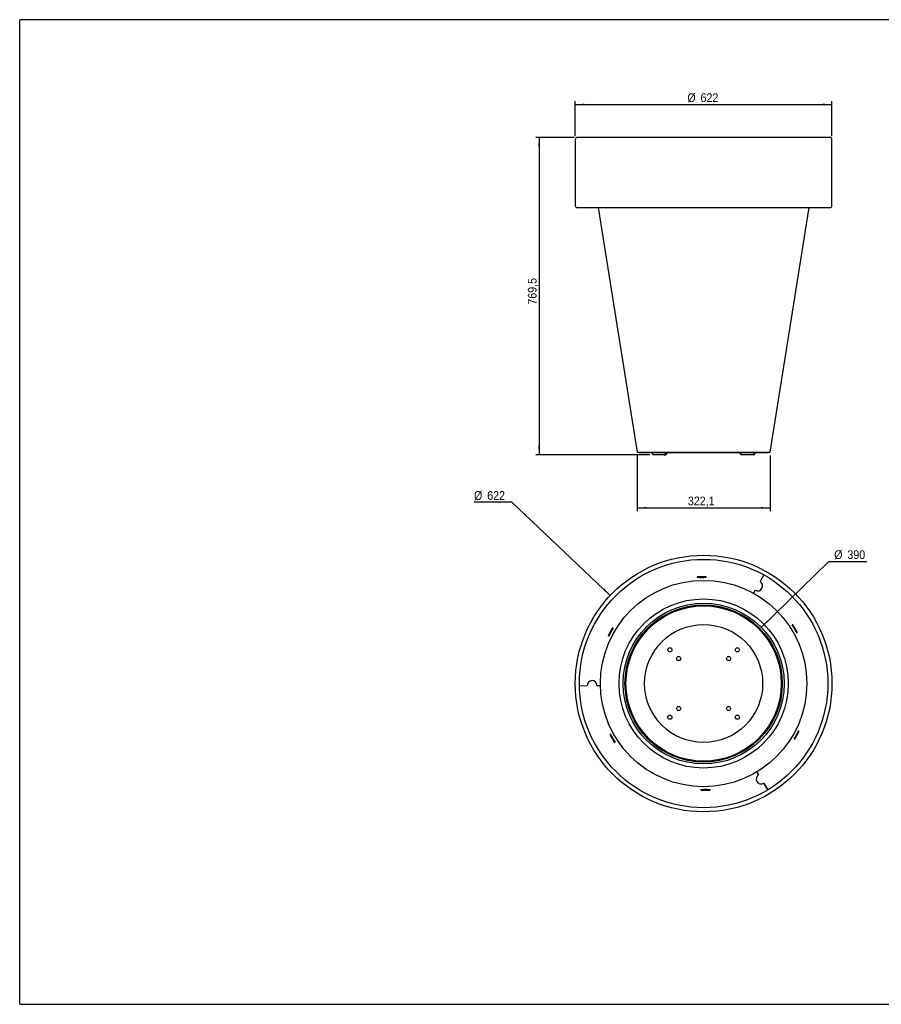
# Model space of a CAD drawing. Header units: millimetres. Extents: x -2 to 3408, y 7 to 2394.
# Tile 1 of 2: x -2 to 2086, y 7 to 2394. Entities that reach past the tile are written whole.
import ezdxf

# ---------------------------------------------------------------- set-up
doc = ezdxf.new("R2010")
doc.units = ezdxf.units.MM
doc.header["$LTSCALE"] = 8
doc.linetypes.add('SLD-Solido', pattern=[0])
doc.layers.add('QUOTE', color=1, linetype='SLD-Solido')
doc.layers.add('SCHIZZI', color=9, linetype='Continuous')
doc.styles.add('SLDTEXTSTYLE0', font='GOTHIC.TTF', dxfattribs={"width": 0.913})
doc.dimstyles.new('SLDDIMSTYLE0', dxfattribs={"dimtxt": 21.166667, "dimasz": 22.4, "dimexe": 0, "dimexo": 0.0625, "dimgap": 5.291667, "dimtad": 1, "dimdec": 1, "dimrnd": 1e-09, "dimzin": 12, "dimdsep": 46, "dimtxsty": 'SLDTEXTSTYLE0', "dimsah": 1, "dimcen": 0.09, "dimadec": 0, "dimazin": 3, "dimtfac": 1, "dimtdec": 1, "dimtofl": 0, "dimtmove": 0, "dimatfit": 3, "dimfxl": 1, "dimfrac": 2, "dimtolj": 1, "dimtzin": 12, "dimarcsym": 0})
doc.dimstyles.new('SLDDIMSTYLE1', dxfattribs={"dimtxt": 21.166667, "dimasz": 22.4, "dimexe": 0, "dimexo": 0.0625, "dimgap": 5.291667, "dimtad": 0, "dimtih": 1, "dimtoh": 1, "dimdec": 1, "dimrnd": 1e-09, "dimzin": 12, "dimdsep": 46, "dimtxsty": 'SLDTEXTSTYLE0', "dimsah": 1, "dimcen": 0, "dimadec": 0, "dimazin": 3, "dimtfac": 1, "dimtdec": 1, "dimtofl": 0, "dimtmove": 0, "dimatfit": 3, "dimfxl": 1, "dimfrac": 2, "dimtolj": 1, "dimtzin": 12, "dimarcsym": 0})
doc.dimstyles.new('SLDDIMSTYLE2', dxfattribs={"dimtxt": 21.166667, "dimasz": 22.4, "dimexe": 0, "dimexo": 0.0625, "dimgap": 5.291667, "dimtad": 0, "dimtih": 1, "dimtoh": 1, "dimdec": 1, "dimrnd": 1e-09, "dimzin": 12, "dimdsep": 46, "dimtxsty": 'SLDTEXTSTYLE0', "dimsah": 1, "dimcen": 0, "dimadec": 0, "dimazin": 3, "dimtfac": 1, "dimtdec": 1, "dimtofl": 0, "dimtmove": 0, "dimatfit": 3, "dimfxl": 1, "dimfrac": 2, "dimtolj": 1, "dimtzin": 12, "dimarcsym": 0})

# ---------------------------------------------------------------- blocks, each defined once
blk = doc.blocks.new('_D')
at = {"layer": 'QUOTE', "transparency": 16777216}
for p, q in [((1341.1, 2108.6), (1248.3, 2108.6)), ((1256.3, 2108.6), (1256.3, 1339.1)), ((1524.8, 1339.1), (1248.3, 1339.1))]:
    blk.add_line(p, q, dxfattribs=at)
for points in [[(1256.3, 2108.6), (1254.3, 2086.2), (1258.3, 2086.2)], [(1256.3, 1339.1), (1258.3, 1361.5), (1254.3, 1361.5)]]:
    blk.add_solid(points, dxfattribs=at)
at = {"layer": 'QUOTE', "transparency": 16777216, "insert": (1229.3, 1703.4), "char_height": 21.17, "attachment_point": 1, "rotation": 90, "style": 'SLDTEXTSTYLE0'}
blk.add_mtext('769,5', dxfattribs=at)
blk = doc.blocks.new('_D_1')
at = {"layer": 'QUOTE', "transparency": 16777216}
for p, q in [((1344.1, 2111.6), (1344.1, 2196.6)), ((1966.1, 2111.6), (1966.1, 2196.6)), ((1344.1, 2188.6), (1966.1, 2188.6))]:
    blk.add_line(p, q, dxfattribs=at)
for points in [[(1344.1, 2188.6), (1366.5, 2186.6), (1366.5, 2190.6)], [(1966.1, 2188.6), (1943.7, 2190.6), (1943.7, 2186.6)]]:
    blk.add_solid(points, dxfattribs=at)
at = {"layer": 'QUOTE', "transparency": 16777216, "char_height": 21.17, "attachment_point": 1, "style": 'SLDTEXTSTYLE0'}
for s, insert in [('%%c', (1615.7, 2215.6)), ('622', (1647.6, 2215.6))]:
    blk.add_mtext(s, dxfattribs=dict(at, insert=insert))
blk = doc.blocks.new('_D_2')
at = {"layer": 'QUOTE', "transparency": 16777216}
for p, q in [((1494, 1337.8), (1494, 1203)), ((1816.2, 1337.8), (1816.2, 1203)), ((1494, 1211), (1816.2, 1211))]:
    blk.add_line(p, q, dxfattribs=at)
for points in [[(1494, 1211), (1516.4, 1209), (1516.4, 1213)], [(1816.2, 1211), (1793.8, 1213), (1793.8, 1209)]]:
    blk.add_solid(points, dxfattribs=at)
at = {"layer": 'QUOTE', "transparency": 16777216, "insert": (1616.9, 1238.1), "char_height": 21.17, "attachment_point": 1, "style": 'SLDTEXTSTYLE0'}
blk.add_mtext('322,1', dxfattribs=at)
blk = doc.blocks.new('_D_3')
at = {"layer": 'QUOTE', "transparency": 16777216}
for p, q in [((1190.4, 1224.4), (1098.8, 1224.4)), ((1429.1, 998.7), (1190.4, 1224.4))]:
    blk.add_line(p, q, dxfattribs=at)
blk.add_solid([(1429.1, 998.7), (1414.2, 1015.6), (1411.5, 1012.6)], dxfattribs=at)
at = {"layer": 'QUOTE', "transparency": 16777216, "char_height": 21.17, "attachment_point": 1, "style": 'SLDTEXTSTYLE0'}
for s, insert in [('%%c', (1098.8, 1251.4)), ('622', (1130.8, 1251.4))]:
    blk.add_mtext(s, dxfattribs=dict(at, insert=insert))
blk = doc.blocks.new('_D_4')
at = {"layer": 'QUOTE', "transparency": 16777216}
for p, q in [((1794.8, 921.1), (1958.8, 1080.9)), ((1958.8, 1080.9), (2050.3, 1080.9))]:
    blk.add_line(p, q, dxfattribs=at)
blk.add_solid([(1794.8, 921.1), (1812.2, 935.3), (1809.4, 938.2)], dxfattribs=at)
at = {"layer": 'QUOTE', "transparency": 16777216, "char_height": 21.17, "attachment_point": 1, "style": 'SLDTEXTSTYLE0'}
for s, insert in [('%%c', (1971.5, 1108)), ('390', (2003.4, 1108))]:
    blk.add_mtext(s, dxfattribs=dict(at, insert=insert))

msp = doc.modelspace()

# ---------------------------------------------------------------- linework, layer by layer
for p, q in [((1344.11, 2103.55), (1344.11, 1943.55)), ((1961.11, 2108.55), (1349.11, 2108.55)), ((1966.11, 1943.55), (1966.11, 2103.55)), ((1349.11, 1938.55), (1961.11, 1938.55)), ((1500.11, 1345.05), (1810.11, 1345.05)), ((1532.78, 1339.05), (1529.29, 1345.05)), ((1559.54, 1339.05), (1532.78, 1339.05)), ((1564.39, 1345.05), (1559.54, 1339.05)), ((1559.54, 1339.05), (1560.79, 1339.05)), ((1565.57, 1345.05), (1560.79, 1339.05)), ((1561.1, 1339.05), (1563.67, 1339.05)), ((1563.67, 1339.05), (1568.54, 1345.05)), ((1746.7, 1339.05), (1741.84, 1345.05)), ((1747.91, 1339.05), (1742.98, 1345.05)), ((1747.91, 1339.05), (1746.7, 1339.05)), ((1775.29, 1339.05), (1747.91, 1339.05)), ((1778.89, 1345.05), (1775.29, 1339.05)), ((1775.31, 1339.05), (1775.73, 1339.05)), ((1775.73, 1339.05), (1779.18, 1345.05)), ((1777.32, 1339.05), (1775.73, 1339.05)), ((1777.32, 1339.05), (1780.82, 1345.05)), ((1639.36, 1043.44), (1639.47, 1041.73)), ((1645.29, 1042.73), (1650.2, 1042.87)), ((1645.29, 1042.73), (1645.32, 1041.74)), ((1645.29, 1042.73), (1645.31, 1042.02)), ((1645.32, 1041.74), (1650.22, 1041.88)), ((1645.32, 1041.74), (1645.34, 1041.24)), ((1649.99, 1042.16), (1650.41, 1042.16)), ((1650.22, 1041.88), (1650.2, 1042.87)), ((1650.22, 1041.88), (1650.23, 1041.38)), ((1650.4, 1042.88), (1655.32, 1042.92)), ((1650.42, 1041.89), (1650.4, 1042.88)), ((1650.42, 1041.89), (1655.32, 1041.93)), ((1650.43, 1041.38), (1650.42, 1041.89)), ((1655.32, 1042.92), (1655.32, 1041.93)), ((1655.32, 1042.21), (1655.32, 1042.92)), ((1655.32, 1041.42), (1655.32, 1041.93)), ((1661.46, 1042.13), (1661.5, 1043.84)), ((1800.87, 1048.41), (1791.84, 1032.1)), ((1780.22, 1011.1), (1776.19, 1003.82)), ((1651.38, 979.97), (1651.38, 979.87)), ((1651.58, 979.88), (1651.57, 979.98)), ((1427.05, 905.39), (1431.9, 914.17)), ((1427.92, 904.93), (1432.76, 913.68)), ((1431.9, 914.17), (1432.76, 913.68)), ((1433.19, 913.42), (1432.76, 913.68)), ((1435.66, 919.09), (1434.19, 919.99)), ((1871, 927.89), (1869.57, 926.94)), ((1872.52, 921.88), (1872.09, 921.61)), ((1873.35, 922.4), (1872.52, 921.88)), ((1872.52, 921.88), (1877.68, 913.31)), ((1873.35, 922.4), (1878.53, 913.8)), ((1877.24, 913.06), (1877.68, 913.31)), ((1878.53, 913.8), (1877.68, 913.31)), ((1877.91, 913.45), (1878.53, 913.8)), ((1880.92, 908.09), (1882.42, 908.91)), ((1423.47, 900.61), (1425, 899.84)), ((1427.05, 905.39), (1427.92, 904.93)), ((1427.05, 905.39), (1427.67, 905.05)), ((1427.92, 904.93), (1428.37, 904.69)), ((1354.16, 779.61), (1372.8, 779.95)), ((1396.79, 780.38), (1405.11, 780.53)), ((1886.75, 669.5), (1885.22, 670.27)), ((1429.3, 662.02), (1427.8, 661.2)), ((1431.69, 656.31), (1432.55, 656.8)), ((1432.31, 656.66), (1431.69, 656.31)), ((1436.87, 647.71), (1431.69, 656.31)), ((1432.98, 657.05), (1432.55, 656.8)), ((1437.7, 648.24), (1432.55, 656.8)), ((1436.87, 647.71), (1437.7, 648.24)), ((1437.7, 648.24), (1438.13, 648.51)), ((1874.57, 651.02), (1876.03, 650.13)), ((1877.03, 656.69), (1877.47, 656.44)), ((1882.3, 665.19), (1877.47, 656.44)), ((1878.32, 655.94), (1877.47, 656.44)), ((1883.18, 664.73), (1878.32, 655.94)), ((1882.3, 665.19), (1881.85, 665.42)), ((1883.18, 664.73), (1882.3, 665.19)), ((1883.18, 664.73), (1882.55, 665.06)), ((1439.22, 642.23), (1440.65, 643.17)), ((1784.02, 570.82), (1788.32, 563.68)), ((1788.31, 563.68), (1784.02, 570.81)), ((1648.76, 527.98), (1648.72, 526.27)), ((1654.9, 528.69), (1654.9, 528.18)), ((1654.9, 527.19), (1654.9, 528.18)), ((1654.9, 527.91), (1654.9, 527.19)), ((1664.9, 528.37), (1664.88, 528.87)), ((1664.93, 527.38), (1664.9, 528.37)), ((1664.93, 527.38), (1664.91, 528.09)), ((1670.86, 526.67), (1670.75, 528.38)), ((1800.69, 543.12), (1810.3, 527.15)), ((1810.3, 527.15), (1800.69, 543.12))]:
    msp.add_line(p, q)
at = {"flags": 128}
for points in [[(1399.64, 1938.55), (1445.64, 1649.71), (1494.04, 1345.84)], [(1816.18, 1345.84), (1864.58, 1649.71), (1910.58, 1938.55)], [(1497.56, 1345.75), (1498.7, 1345.26), (1500.11, 1345.05)], [(1810.11, 1345.05), (1811.52, 1345.26), (1812.68, 1345.76)]]:
    msp.add_lwpolyline(points, dxfattribs=at)
for centre, radius in [((1655.11, 785.06), 311), ((1655.11, 785.06), 301), ((1655.11, 785.06), 250.04), ((1655.11, 785.06), 205), ((1655.11, 785.06), 195), ((1655.11, 785.06), 195), ((1655.11, 785.06), 190.58), ((1655.11, 785.06), 190.53), ((1655.11, 785.06), 189.48), ((1655.11, 785.06), 189.43), ((1655.11, 785.06), 188.27), ((1655.11, 785.06), 188.2), ((1655.11, 785.06), 143), ((1573.4, 866.77), 5), ((1736.82, 866.77), 5), ((1594.61, 845.55), 5), ((1715.61, 845.55), 5), ((1594.61, 724.56), 5), ((1715.61, 724.56), 5), ((1573.4, 703.35), 5), ((1736.82, 703.35), 5)]:
    msp.add_circle(centre, radius)
for centre, radius, start, end in [((1349.11, 2103.55), 5, 90, 180), ((1961.11, 2103.55), 5, 0, 90), ((1349.11, 1943.55), 5, 180, 270), ((1961.11, 1943.55), 5, 270, 0), ((1655.11, 785.06), 258.86, 88.58457, 93.4879), ((1655.11, 785.06), 257.15, 92.18306, 93.4879), ((1655.11, 785.06), 257.15, 88.58457, 89.95347), ((1786.01, 1021.61), 12, 241.15378, 60.91877), ((1786.03, 1021.6), 12, 241.03628, 61.03628), ((1655.11, 785.06), 258.86, 148.58457, 153.4879), ((1655.11, 785.06), 257.15, 148.58457, 149.95312), ((1655.11, 785.06), 257.15, 32.18338, 33.48799), ((1655.11, 785.06), 258.86, 28.58466, 33.48799), ((1655.11, 785.06), 257.15, 28.58466, 29.95348), ((1655.11, 785.06), 257.15, 152.18306, 153.4879), ((1384.79, 780.17), 12, 1.03619, 181.03619), ((1384.8, 780.14), 12, 1.15369, 180.91868), ((1655.11, 785.06), 258.86, 328.58466, 333.48799), ((1655.11, 785.06), 257.15, 332.18306, 333.48799), ((1655.11, 785.06), 258.86, 208.58448, 213.4878), ((1655.11, 785.06), 257.15, 208.58448, 209.95348), ((1655.11, 785.06), 257.15, 212.18338, 213.4878), ((1655.11, 785.06), 257.15, 328.58466, 329.95312), ((1794.5, 553.4), 12, 121.03637, 301.03637), ((1794.52, 553.41), 12, 121.1536, 300.91859), ((1655.11, 785.06), 258.86, 268.58448, 273.4878), ((1655.11, 785.06), 257.15, 268.58448, 269.95347), ((1655.11, 785.06), 257.15, 272.18305, 273.4878)]:
    msp.add_arc(centre, radius, start, end)
for points, knots in [([(1494.13, 1345.84), (1494.11, 1345.84), (1493.96, 1345.84), (1494.69, 1345.84), (1496.35, 1345.84), (1499.08, 1345.84), (1502.74, 1345.84), (1507.34, 1345.84), (1512.86, 1345.84), (1519.25, 1345.84), (1526.48, 1345.84), (1534.5, 1345.84), (1543.26, 1345.84), (1552.72, 1345.84), (1562.8, 1345.84), (1573.46, 1345.84), (1584.62, 1345.84), (1596.21, 1345.84), (1608.16, 1345.84), (1620.41, 1345.84), (1632.87, 1345.84), (1645.46, 1345.84), (1658.12, 1345.84), (1670.75, 1345.84), (1683.29, 1345.84), (1695.66, 1345.84), (1707.78, 1345.84), (1719.57, 1345.84), (1730.96, 1345.84), (1741.89, 1345.84), (1752.28, 1345.84), (1762.07, 1345.84), (1771.21, 1345.84), (1779.63, 1345.84), (1787.28, 1345.84), (1794.11, 1345.84), (1800.09, 1345.84), (1805.18, 1345.84), (1809.34, 1345.84), (1812.56, 1345.84), (1814.79, 1345.84), (1816.07, 1345.84), (1816.25, 1345.84), (1815.96, 1345.84), (1815.33, 1345.84), (1815.29, 1345.84)], [0, 0, 0, 0, 0.00586, 0.0300615, 0.054263, 0.0784647, 0.1026662, 0.1268678, 0.1510693, 0.1752708, 0.1994725, 0.223674, 0.2478755, 0.2720771, 0.2962786, 0.3204803, 0.3446818, 0.3688834, 0.393085, 0.4172865, 0.4414881, 0.4656896, 0.4898912, 0.5140928, 0.5382943, 0.562496, 0.5866975, 0.610899, 0.6351007, 0.6593022, 0.6835038, 0.7077053, 0.7319069, 0.7561085, 0.78031, 0.8045116, 0.8287131, 0.8529147, 0.8771163, 0.9013178, 0.9255194, 0.9497209, 0.9739225, 0.9981241, 1, 1, 1, 1]), ([(1664.9, 528.37), (1663.23, 528.31), (1659.9, 528.2), (1656.57, 528.19), (1654.9, 528.18)], [0, 0, 0, 0, 0.499912, 1, 1, 1, 1]), ([(1664.93, 527.38), (1663.26, 527.33), (1659.92, 527.21), (1656.57, 527.2), (1654.9, 527.19)], [0, 0, 0, 0, 0.499912, 1, 1, 1, 1])]:
    msp.add_open_spline(points, degree=3, knots=knots)
at = {"layer": 'SCHIZZI'}
for p in [(-1.88, 7.5), (3407.38, 2394.09)]:
    msp.add_line(p, (-1.88, 2394.09), dxfattribs=at)
at = {"layer": 'SCHIZZI', "color": 7, "true_color": 0xffffff}
msp.add_line((-1.88, 7.5), (3407.55, 7.5), dxfattribs=at)

# ---------------------------------------------------------------- dimensions: what is measured, and where the dimension line sits
at = {"layer": 'QUOTE'}
dim = msp.add_linear_dim(base=(1966.11, 2188.55), p1=(1344.11, 2103.55), p2=(1966.11, 2103.55), text='%%c<>', dimstyle='SLDDIMSTYLE0', dxfattribs=at)
dim.commit()
dim.dimension.update_dxf_attribs({"geometry": '_D_1', "text_midpoint": (1655.11, 2188.55), "dimtype": 160})
for base, p1, p2, angle, picture, middle in [((1256.3, 1339.05), (1349.11, 2108.55), (1532.78, 1339.05), 90, '_D', (1256.3, 1738.61)), ((1816.18, 1211.05), (1494.04, 1345.84), (1816.18, 1345.84), 0, '_D_2', (1652.05, 1211.05))]:
    dim = msp.add_linear_dim(base=base, p1=p1, p2=p2, angle=angle, dimstyle='SLDDIMSTYLE0', dxfattribs=at)
    dim.commit()
    dim.dimension.update_dxf_attribs({"geometry": picture, "text_midpoint": middle, "dimtype": 160})
for p1, p2, dimstyle, picture, middle in [((1881.1, 571.4), (1429.12, 998.71), 'SLDDIMSTYLE1', '_D_3', (1138.28, 1241.63)), ((1515.44, 648.98), (1794.78, 921.14), 'SLDDIMSTYLE2', '_D_4', (2010.91, 1097.73))]:
    dim = msp.add_diameter_dim_2p(p1=p1, p2=p2, dimstyle=dimstyle, dxfattribs=at)
    dim.commit()
    dim.dimension.update_dxf_attribs({"geometry": picture, "text_midpoint": middle, "dimtype": 163})

doc.saveas('drawing.dxf')
